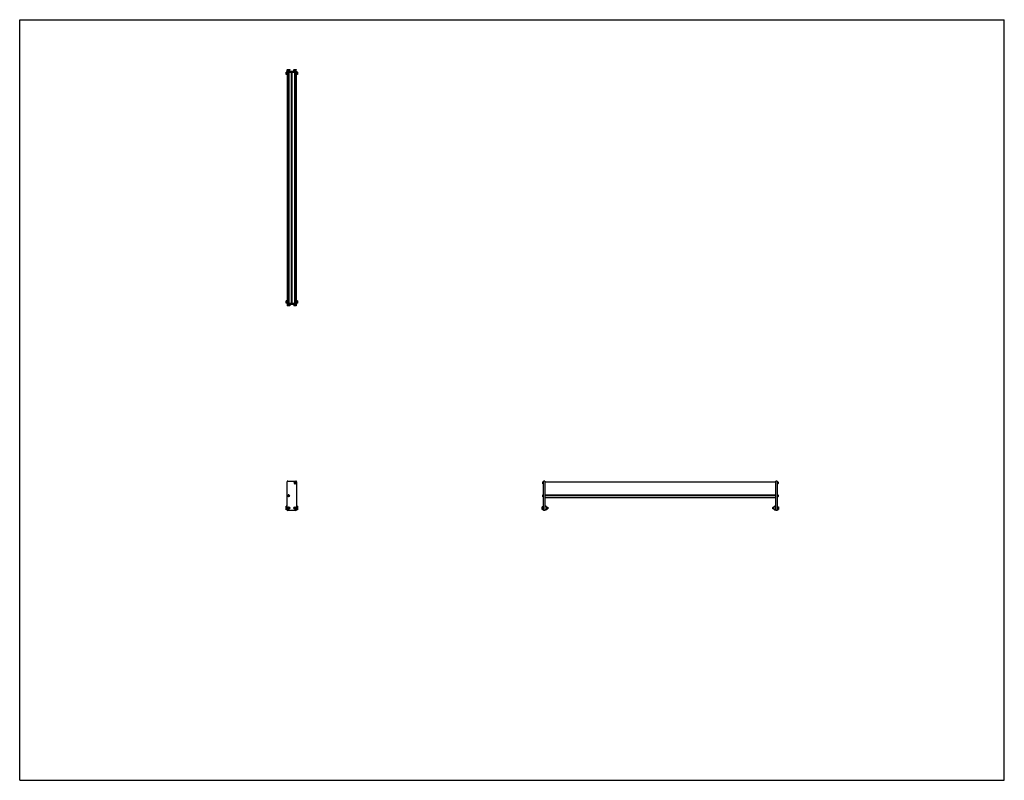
# Model space of a CAD drawing. Header units: inches. Extents: x 0 to 154, y 0 to 119.
import ezdxf

# ---------------------------------------------------------------- set-up
doc = ezdxf.new("R2010")
doc.units = ezdxf.units.IN
doc.header["$LTSCALE"] = 8.47
doc.header["$MEASUREMENT"] = 0
doc.layers.get('0').update_dxf_attribs({"linetype": 'CONTINUOUS'})
for name, color, linetype in [('200830M_BL1', 7, 'CONTINUOUS'), ('200830M_BL2', 7, 'CONTINUOUS'), ('350978_BL0', 7, 'CONTINUOUS'), ('350978_BL11', 7, 'CONTINUOUS'), ('350979_03614_BL12', 7, 'CONTINUOUS'), ('920416M_BL10', 7, 'CONTINUOUS'), ('920416M_BL4', 7, 'CONTINUOUS'), ('920416M_BL6', 7, 'CONTINUOUS'), ('920416M_BL8', 7, 'CONTINUOUS'), ('920616M_BL3', 7, 'CONTINUOUS'), ('920616M_BL5', 7, 'CONTINUOUS'), ('920616M_BL7', 7, 'CONTINUOUS'), ('920616M_BL9', 7, 'CONTINUOUS')]:
    doc.layers.add(name, color=color, linetype=linetype)

# ---------------------------------------------------------------- blocks, each defined once
blk = doc.blocks.new('350978_BL0', base_point=(61.97, 58.43))
at = {"layer": '350978_BL0', "color": 7, "linetype": 'CONTINUOUS'}
for p, q in [((41.81, 74.65), (43.31, 74.65)), ((41.81, 74.65), (41.81, 74.47)), ((41.81, 74.47), (43.31, 74.47)), ((43.31, 74.65), (43.31, 74.47)), ((41.81, 42.33), (41.81, 46.69)), ((41.94, 46.81), (43.19, 46.81)), ((43.31, 46.69), (43.31, 42.33)), ((81.95, 42.21), (81.95, 46.81)), ((82.13, 46.81), (81.95, 46.81)), ((82.13, 46.81), (82.13, 42.21)), ((43.19, 42.21), (41.94, 42.21)), ((82.13, 42.21), (81.95, 42.21))]:
    blk.add_line(p, q, dxfattribs=at)
for centre, radius, start, end in [((41.94, 46.69), 0.125, 90, 180), ((43.06, 46.44), 0.079, 182.238, 357.762), ((43.19, 46.69), 0.125, 0, 90), ((42.06, 44.61), 0.079, 2.238, 177.762), ((41.94, 42.33), 0.125, 180, 270), ((43.19, 42.33), 0.125, 270, 360)]:
    blk.add_arc(centre, radius, start, end, dxfattribs=at)
blk = doc.blocks.new('200830M_BL1', base_point=(79.97, 76.54))
at = {"layer": '200830M_BL1', "color": 7, "linetype": 'CONTINUOUS'}
for p, q in [((41.69, 110.45), (41.69, 110.77)), ((41.88, 110.77), (41.69, 110.77)), ((41.69, 110.68), (41.88, 110.68)), ((41.88, 110.67), (41.69, 110.67)), ((41.88, 110.45), (41.69, 110.45)), ((43.44, 110.77), (43.24, 110.77)), ((43.24, 110.68), (43.44, 110.68)), ((43.44, 110.67), (43.24, 110.67)), ((43.44, 110.45), (43.24, 110.45)), ((43.44, 110.77), (43.44, 110.45)), ((41.81, 42.31), (41.69, 42.31)), ((41.69, 42.31), (41.69, 42.31)), ((43.44, 42.31), (43.31, 42.31)), ((43.44, 42.31), (43.44, 42.31)), ((117.93, 42.72), (117.93, 42.46)), ((118.07, 42.86), (117.94, 42.73)), ((117.94, 42.44), (118.07, 42.31)), ((118.15, 42.87), (118.08, 42.87)), ((118.08, 42.31), (118.15, 42.31)), ((118.16, 42.77), (118.16, 42.86)), ((118.16, 42.32), (118.16, 42.41)), ((118.24, 42.77), (118.17, 42.77)), ((118.17, 42.77), (118.17, 42.77)), ((118.17, 42.41), (118.17, 42.4)), ((118.17, 42.4), (118.24, 42.4)), ((118.26, 42.42), (118.26, 42.75))]:
    blk.add_line(p, q, dxfattribs=at)
for centre, radius, start, end in [((117.95, 42.72), 0.02, 135, 180), ((117.95, 42.46), 0.02, 180, 225), ((118.08, 42.85), 0.02, 90, 135), ((118.08, 42.33), 0.02, 225, 270), ((118.15, 42.86), 0.01, 0, 90), ((118.15, 42.32), 0.01, 270, 360), ((118.16, 42.77), 0.0075, 180, 360), ((118.16, 42.41), 0.0075, 0, 180), ((118.24, 42.75), 0.02, 0, 90), ((118.24, 42.42), 0.02, 270, 360)]:
    blk.add_arc(centre, radius, start, end, dxfattribs=at)
blk = doc.blocks.new('200830M_BL2', base_point=(62.08, 58.65))
at = {"layer": '200830M_BL2', "color": 7, "linetype": 'CONTINUOUS'}
for p, q in [((41.88, 74.99), (41.69, 74.99)), ((41.69, 74.66), (41.69, 74.99)), ((41.88, 74.77), (41.69, 74.77)), ((41.69, 74.75), (41.88, 74.75)), ((41.88, 74.66), (41.69, 74.66)), ((43.44, 74.99), (43.24, 74.99)), ((43.44, 74.77), (43.24, 74.77)), ((43.24, 74.75), (43.44, 74.75)), ((43.44, 74.66), (43.24, 74.66)), ((43.44, 74.99), (43.44, 74.66)), ((41.81, 42.87), (41.69, 42.87)), ((41.69, 42.31), (41.69, 42.87)), ((41.81, 42.78), (41.69, 42.78)), ((41.81, 42.4), (41.69, 42.4)), ((41.81, 42.31), (41.69, 42.31)), ((43.44, 42.87), (43.31, 42.87)), ((43.44, 42.78), (43.31, 42.78)), ((43.44, 42.4), (43.31, 42.4)), ((43.44, 42.31), (43.31, 42.31)), ((43.44, 42.87), (43.44, 42.31)), ((82.15, 42.76), (82.15, 42.42)), ((82.24, 42.78), (82.17, 42.78)), ((82.17, 42.4), (82.24, 42.4)), ((82.24, 42.77), (82.24, 42.78)), ((82.24, 42.4), (82.24, 42.41)), ((82.25, 42.86), (82.25, 42.77)), ((82.25, 42.41), (82.25, 42.32)), ((82.32, 42.87), (82.26, 42.87)), ((82.26, 42.31), (82.32, 42.31)), ((82.47, 42.74), (82.34, 42.86)), ((82.34, 42.31), (82.47, 42.44)), ((82.47, 42.46), (82.47, 42.72))]:
    blk.add_line(p, q, dxfattribs=at)
for centre, radius, start, end in [((82.17, 42.76), 0.02, 90, 180), ((82.17, 42.42), 0.02, 180, 270), ((82.24, 42.77), 0.0075, 180, 360), ((82.24, 42.41), 0.0075, 0, 180), ((82.26, 42.86), 0.01, 90, 180), ((82.26, 42.32), 0.01, 180, 270), ((82.32, 42.85), 0.02, 45, 90), ((82.32, 42.33), 0.02, 270, 315), ((82.45, 42.72), 0.02, 0, 45), ((82.45, 42.46), 0.02, 315, 360)]:
    blk.add_arc(centre, radius, start, end, dxfattribs=at)
blk = doc.blocks.new('920616M_BL3', base_point=(42.06, 58.43))
at = {"layer": '920616M_BL3', "color": 7, "linetype": 'CONTINUOUS'}
for p, q in [((41.86, 74.47), (41.86, 74.26)), ((42.26, 74.26), (41.86, 74.26)), ((41.86, 74.26), (41.89, 74.23)), ((42.23, 74.23), (41.89, 74.23)), ((42.26, 74.26), (42.23, 74.23)), ((42.26, 74.47), (42.26, 74.26)), ((42.06, 42.7), (41.96, 42.65)), ((41.96, 42.65), (41.96, 42.53)), ((41.96, 42.53), (42.06, 42.47)), ((42.16, 42.65), (42.06, 42.7)), ((42.06, 42.47), (42.16, 42.53)), ((42.16, 42.53), (42.16, 42.65))]:
    blk.add_line(p, q, dxfattribs=at)
for radius in [0.197, 0.173]:
    blk.add_circle((42.06, 42.59), radius, dxfattribs=at)
blk = doc.blocks.new('920416M_BL4', base_point=(62.44, 60.75))
at = {"layer": '920416M_BL4', "color": 7, "linetype": 'CONTINUOUS'}
for p, q in [((42.92, 74.47), (42.92, 74.33)), ((43.2, 74.33), (42.92, 74.33)), ((42.92, 74.33), (42.94, 74.31)), ((43.18, 74.31), (42.94, 74.31)), ((43.02, 75.1), (43.1, 75.1)), ((43.02, 75.09), (43.1, 75.09)), ((43.2, 74.33), (43.18, 74.31)), ((43.2, 74.47), (43.2, 74.33)), ((43.06, 46.62), (43, 46.58)), ((43, 46.58), (43, 46.51)), ((43, 46.51), (43.06, 46.48)), ((43.12, 46.58), (43.06, 46.62)), ((43.06, 46.48), (43.12, 46.51)), ((43.12, 46.51), (43.12, 46.58)), ((81.81, 46.68), (81.8, 46.67)), ((81.8, 46.43), (81.8, 46.67)), ((81.81, 46.41), (81.8, 46.43)), ((81.81, 46.41), (81.81, 46.68)), ((81.95, 46.68), (81.81, 46.68)), ((81.95, 46.41), (81.81, 46.41))]:
    blk.add_line(p, q, dxfattribs=at)
for radius in [0.138, 0.122]:
    blk.add_circle((43.06, 46.55), radius, dxfattribs=at)
blk = doc.blocks.new('920616M_BL5', base_point=(62.72, 58.43))
at = {"layer": '920616M_BL5', "color": 7, "linetype": 'CONTINUOUS'}
for p, q in [((42.86, 74.47), (42.86, 74.26)), ((43.26, 74.26), (42.86, 74.26)), ((42.86, 74.26), (42.89, 74.23)), ((43.23, 74.23), (42.89, 74.23)), ((43.26, 74.26), (43.23, 74.23)), ((43.26, 74.47), (43.26, 74.26)), ((43.06, 42.7), (42.96, 42.65)), ((42.96, 42.65), (42.96, 42.53)), ((42.96, 42.53), (43.06, 42.47)), ((43.16, 42.65), (43.06, 42.7)), ((43.06, 42.47), (43.16, 42.53)), ((43.16, 42.53), (43.16, 42.65)), ((81.74, 42.79), (81.72, 42.76)), ((81.72, 42.42), (81.72, 42.76)), ((81.74, 42.39), (81.72, 42.42)), ((81.74, 42.39), (81.74, 42.79)), ((81.95, 42.79), (81.74, 42.79)), ((81.95, 42.39), (81.74, 42.39)), ((82.13, 42.71), (82.15, 42.71)), ((82.13, 42.47), (82.15, 42.47)), ((82.47, 42.71), (82.58, 42.71)), ((82.47, 42.47), (82.58, 42.47)), ((82.58, 42.71), (82.58, 42.47)), ((82.58, 42.71), (82.58, 42.7)), ((82.58, 42.7), (82.58, 42.47)), ((82.58, 42.47), (82.58, 42.47))]:
    blk.add_line(p, q, dxfattribs=at)
for radius in [0.197, 0.173]:
    blk.add_circle((43.06, 42.59), radius, dxfattribs=at)
blk = doc.blocks.new('920416M_BL6', base_point=(61.94, 59.41))
at = {"layer": '920416M_BL6', "color": 7, "linetype": 'CONTINUOUS'}
for p, q in [((41.92, 74.47), (41.92, 74.33)), ((42.2, 74.33), (41.92, 74.33)), ((41.92, 74.33), (41.94, 74.31)), ((42.18, 74.31), (41.94, 74.31)), ((42.2, 74.33), (42.18, 74.31)), ((42.2, 74.47), (42.2, 74.33)), ((42.06, 44.57), (42, 44.53)), ((42, 44.53), (42, 44.47)), ((42, 44.47), (42.06, 44.43)), ((42.12, 44.53), (42.06, 44.57)), ((42.06, 44.43), (42.12, 44.47)), ((42.12, 44.47), (42.12, 44.53)), ((81.81, 44.64), (81.8, 44.62)), ((81.8, 44.38), (81.8, 44.62)), ((81.81, 44.36), (81.8, 44.38)), ((81.81, 44.36), (81.81, 44.64)), ((81.95, 44.64), (81.81, 44.64)), ((81.95, 44.36), (81.81, 44.36))]:
    blk.add_line(p, q, dxfattribs=at)
for radius in [0.138, 0.122]:
    blk.add_circle((42.06, 44.5), radius, dxfattribs=at)
blk = doc.blocks.new('920616M_BL7', base_point=(42.06, 111.08))
at = {"layer": '920616M_BL7', "color": 7, "linetype": 'CONTINUOUS'}
for p, q in [((41.89, 111.2), (41.86, 111.18)), ((41.86, 110.97), (41.86, 111.18)), ((41.86, 111.18), (42.26, 111.18)), ((41.89, 111.2), (42.23, 111.2)), ((42.23, 111.2), (42.26, 111.18)), ((42.26, 110.97), (42.26, 111.18))]:
    blk.add_line(p, q, dxfattribs=at)
blk = doc.blocks.new('920416M_BL8', base_point=(80.27, 77.74))
at = {"layer": '920416M_BL8', "color": 7, "linetype": 'CONTINUOUS'}
for p, q in [((41.94, 111.12), (41.92, 111.11)), ((41.92, 110.97), (41.92, 111.11)), ((41.92, 111.11), (42.2, 111.11)), ((41.94, 111.12), (42.18, 111.12)), ((42.18, 111.12), (42.2, 111.11)), ((42.2, 110.97), (42.2, 111.11)), ((118.45, 44.64), (118.59, 44.64)), ((118.45, 44.36), (118.59, 44.36)), ((118.59, 44.64), (118.61, 44.62)), ((118.59, 44.64), (118.59, 44.36)), ((118.59, 44.36), (118.61, 44.38)), ((118.61, 44.62), (118.61, 44.38))]:
    blk.add_line(p, q, dxfattribs=at)
blk = doc.blocks.new('920616M_BL9', base_point=(80.78, 76.8))
at = {"layer": '920616M_BL9', "color": 7, "linetype": 'CONTINUOUS'}
for p, q in [((42.89, 111.2), (42.86, 111.18)), ((42.86, 110.97), (42.86, 111.18)), ((42.86, 111.18), (43.26, 111.18)), ((42.89, 111.2), (43.23, 111.2)), ((43.23, 111.2), (43.26, 111.18)), ((43.26, 110.97), (43.26, 111.18)), ((117.83, 42.71), (117.82, 42.7)), ((117.82, 42.47), (117.82, 42.7)), ((117.83, 42.47), (117.82, 42.47)), ((117.93, 42.71), (117.83, 42.71)), ((117.83, 42.47), (117.83, 42.71)), ((117.93, 42.47), (117.83, 42.47)), ((118.27, 42.71), (118.26, 42.71)), ((118.27, 42.47), (118.26, 42.47)), ((118.45, 42.79), (118.66, 42.79)), ((118.45, 42.39), (118.66, 42.39)), ((118.66, 42.79), (118.69, 42.76)), ((118.66, 42.79), (118.66, 42.39)), ((118.66, 42.39), (118.69, 42.42)), ((118.69, 42.76), (118.69, 42.42))]:
    blk.add_line(p, q, dxfattribs=at)
blk = doc.blocks.new('920416M_BL10', base_point=(80.77, 78.77))
at = {"layer": '920416M_BL10', "color": 7, "linetype": 'CONTINUOUS'}
for p, q in [((42.94, 111.12), (42.92, 111.11)), ((42.92, 110.97), (42.92, 111.11)), ((42.92, 111.11), (43.2, 111.11)), ((42.94, 111.12), (43.18, 111.12)), ((43.18, 111.12), (43.2, 111.11)), ((43.2, 110.97), (43.2, 111.11)), ((43.1, 110.34), (43.02, 110.34)), ((43.1, 110.34), (43.02, 110.34)), ((118.45, 46.68), (118.59, 46.68)), ((118.45, 46.41), (118.59, 46.41)), ((118.59, 46.68), (118.61, 46.67)), ((118.59, 46.68), (118.59, 46.41)), ((118.59, 46.41), (118.61, 46.43)), ((118.61, 46.67), (118.61, 46.43))]:
    blk.add_line(p, q, dxfattribs=at)
blk = doc.blocks.new('350978_BL11', base_point=(80.13, 76.59))
at = {"layer": '350978_BL11', "color": 7, "linetype": 'CONTINUOUS'}
for p, q in [((41.81, 110.97), (41.81, 110.79)), ((41.81, 110.97), (43.31, 110.97)), ((43.31, 110.97), (43.31, 110.79)), ((41.81, 110.79), (43.31, 110.79)), ((118.45, 46.81), (118.27, 46.81)), ((118.27, 42.21), (118.27, 46.81)), ((118.45, 46.81), (118.45, 42.21)), ((118.45, 42.21), (118.27, 42.21))]:
    blk.add_line(p, q, dxfattribs=at)
blk = doc.blocks.new('350979_03614_BL12', base_point=(80.08, 77.52))
at = {"layer": '350979_03614_BL12', "color": 7, "linetype": 'CONTINUOUS'}
for p, q in [((41.88, 74.65), (41.88, 110.79)), ((41.94, 74.65), (41.94, 110.79)), ((42.02, 110.79), (42.02, 74.65)), ((42.1, 110.79), (42.1, 74.65)), ((42.5, 74.65), (42.5, 110.79)), ((42.62, 74.65), (42.62, 110.79)), ((43.02, 74.65), (43.02, 110.79)), ((43.1, 74.65), (43.1, 110.79)), ((43.19, 74.65), (43.19, 110.79)), ((43.24, 110.79), (43.24, 74.65)), ((82.13, 46.68), (118.27, 46.68)), ((82.13, 44.65), (118.27, 44.65)), ((82.13, 44.57), (118.27, 44.57)), ((82.13, 44.24), (118.27, 44.24))]:
    blk.add_line(p, q, dxfattribs=at)
for centre, radius, start, end in [((43.06, 46.55), 0.183, 257.6796, 279.9563), ((43.1, 46.34), 0.031, 91.2803, 99.9563), ((42.06, 44.61), 0.068, 8.6822, 131.752), ((42, 44.68), 0.031, 269.3982, 311.752)]:
    blk.add_arc(centre, radius, start, end, dxfattribs=at)

msp = doc.modelspace()

# ---------------------------------------------------------------- linework, layer by layer
at = {"color": 7, "linetype": 'CONTINUOUS'}
for p, q in [((0, 0), (0, 119)), ((0, 119), (154, 119)), ((154, 0), (154, 119)), ((0, 0), (154, 0))]:
    msp.add_line(p, q, dxfattribs=at)

# ---------------------------------------------------------------- block references
at = {"layer": '200830M_BL1'}
msp.add_blockref('200830M_BL1', (79.97, 76.54), dxfattribs=at)
at = {"layer": '200830M_BL2'}
msp.add_blockref('200830M_BL2', (62.08, 58.65), dxfattribs=at)
at = {"layer": '350978_BL0'}
msp.add_blockref('350978_BL0', (61.97, 58.43), dxfattribs=at)
at = {"layer": '350978_BL11'}
msp.add_blockref('350978_BL11', (80.13, 76.59), dxfattribs=at)
at = {"layer": '350979_03614_BL12'}
msp.add_blockref('350979_03614_BL12', (80.08, 77.52), dxfattribs=at)
at = {"layer": '920416M_BL10'}
msp.add_blockref('920416M_BL10', (80.77, 78.77), dxfattribs=at)
at = {"layer": '920416M_BL4'}
msp.add_blockref('920416M_BL4', (62.44, 60.75), dxfattribs=at)
at = {"layer": '920416M_BL6'}
msp.add_blockref('920416M_BL6', (61.94, 59.41), dxfattribs=at)
at = {"layer": '920416M_BL8'}
msp.add_blockref('920416M_BL8', (80.27, 77.74), dxfattribs=at)
at = {"layer": '920616M_BL3'}
msp.add_blockref('920616M_BL3', (42.06, 58.43), dxfattribs=at)
at = {"layer": '920616M_BL5'}
msp.add_blockref('920616M_BL5', (62.72, 58.43), dxfattribs=at)
at = {"layer": '920616M_BL7'}
msp.add_blockref('920616M_BL7', (42.06, 111.08), dxfattribs=at)
at = {"layer": '920616M_BL9'}
msp.add_blockref('920616M_BL9', (80.78, 76.8), dxfattribs=at)

doc.saveas('drawing.dxf')
